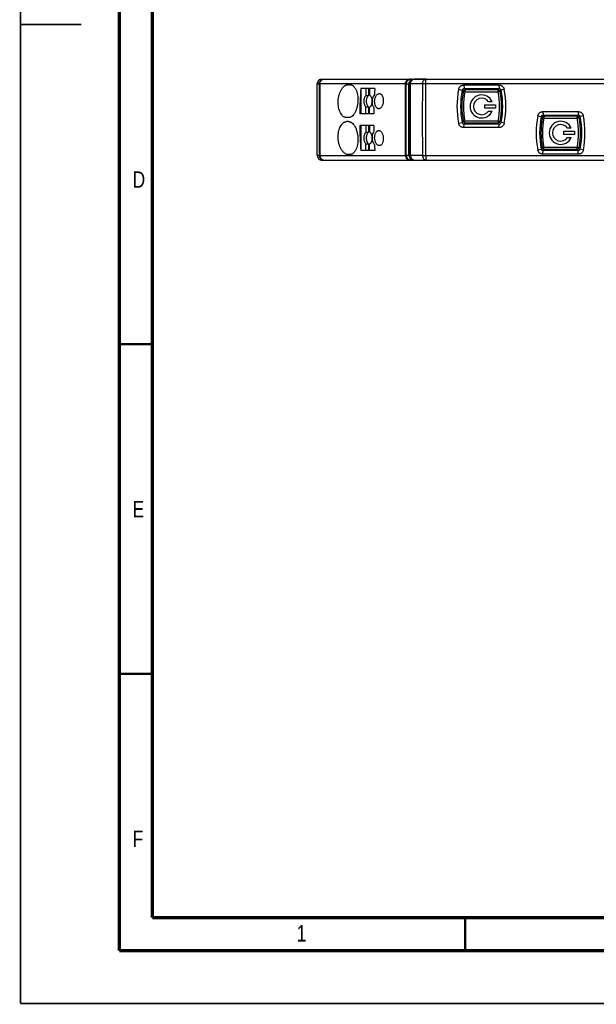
# Model space of a CAD drawing. Header units: millimetres. Extents: x 0 to 420, y 0 to 297.
# Tile 1 of 39: x 0 to 87, y 0 to 149. Entities that reach past the tile are written whole.
import ezdxf

# ---------------------------------------------------------------- set-up
doc = ezdxf.new("R2010")
doc.units = ezdxf.units.MM
doc.header["$LTSCALE"] = 23.1
for name, color, linetype in [('T-REX12-TXX_DXF_CONTINUOUS_LINE', 7, 'CONTINUOUS'), ('T-REX12D-TA2-1XX_DXF_FORMAT', 7, 'CONTINUOUS'), ('T-REX12D-TA2DXF_CONTINUOUS_LINE', 7, 'CONTINUOUS')]:
    doc.layers.add(name, color=color, linetype=linetype)
doc.styles.get("Standard").update_dxf_attribs({"font": 'txt', "width": 0.8})

msp = doc.modelspace()

# ---------------------------------------------------------------- linework, layer by layer
at = {"layer": 'T-REX12-TXX_DXF_CONTINUOUS_LINE', "color": 9, "linetype": 'Continuous'}
for p, q in [((67.4619, 138.3011), (72.538, 138.3011)), ((72.538, 133.8341), (67.4619, 133.8341)), ((79.4619, 134.3011), (84.538, 134.3011)), ((84.538, 129.8341), (79.4619, 129.8341))]:
    msp.add_line(p, q, dxfattribs=at)
at = {"layer": 'T-REX12-TXX_DXF_CONTINUOUS_LINE', "color": 7, "linetype": 'Continuous'}
for p, q in [((72.5174, 138.5676), (67.5174, 138.5676)), ((70.5174, 135.8176), (70.5174, 136.3176)), ((70.5174, 136.3176), (72.1174, 136.3176)), ((71.6213, 136.7676), (71.053, 136.7676)), ((72.1174, 136.3176), (72.1174, 135.8176)), ((72.1174, 135.8176), (70.5174, 135.8176)), ((71.053, 135.3676), (71.6213, 135.3676)), ((84.5174, 134.5676), (79.5174, 134.5676)), ((67.5174, 133.5676), (72.5174, 133.5676)), ((82.5174, 131.8176), (82.5174, 132.3176)), ((82.5174, 132.3176), (84.1174, 132.3176)), ((84.1174, 131.8176), (82.5174, 131.8176)), ((83.6213, 132.7676), (83.053, 132.7676)), ((84.1174, 132.3176), (84.1174, 131.8176)), ((83.053, 131.3676), (83.6213, 131.3676)), ((79.5174, 129.5676), (84.5174, 129.5676))]:
    msp.add_line(p, q, dxfattribs=at)
for centre, radius, start, end in [((79.5174, 136.0676), 12.5, 169.611142, 190.388858), ((67.5174, 138.2676), 0.3, 90, 169.611142), ((70.0174, 136.0676), 1.75, 23.578178, 336.421822), ((72.5174, 138.2676), 0.3, 10.388858, 90), ((60.5174, 136.0676), 12.5, 349.611142, 10.388858), ((70.0174, 136.0676), 1.25, 34.055798, 325.944202), ((79.5174, 134.2676), 0.3, 90, 169.611142), ((84.5174, 134.2676), 0.3, 10.388858, 90), ((67.5174, 133.8676), 0.3, 190.388858, 270), ((72.5174, 133.8676), 0.3, 270, 349.611142), ((91.5174, 132.0676), 12.5, 169.611142, 190.388858), ((82.0174, 132.0676), 1.75, 23.578178, 336.421822), ((82.0174, 132.0676), 1.25, 34.055798, 325.944202), ((72.5174, 132.0676), 12.5, 349.611142, 10.388858), ((79.5174, 129.8676), 0.3, 190.388858, 270), ((84.5174, 129.8676), 0.3, 270, 349.611142)]:
    msp.add_arc(centre, radius, start, end, dxfattribs=at)
at = {"layer": 'T-REX12-TXX_DXF_CONTINUOUS_LINE', "color": 9, "linetype": 'Continuous'}
for centre, radius, start, end in [((79.6457, 136.0676), 12.3869, 169.61205, 190.387951), ((60.3535, 136.0676), 12.3874, 349.612545, 10.387462), ((91.6457, 132.0676), 12.3869, 169.61205, 190.387951), ((72.3535, 132.0676), 12.3874, 349.612545, 10.387462)]:
    msp.add_arc(centre, radius, start, end, dxfattribs=at)
for points, knots in [([(67.4618, 138.3011), (67.4457, 138.3038), (67.4144, 138.3088), (67.3694, 138.3153), (67.3287, 138.3205), (67.2936, 138.3241), (67.2648, 138.3262), (67.2435, 138.3267), (67.2304, 138.3258), (67.2242, 138.324), (67.2225, 138.3225), (67.2223, 138.3217)], [0, 0, 0, 0, 0.20252521, 0.39206481, 0.56292398, 0.71034338, 0.83008937, 0.91890456, 0.97480374, 0.99060483, 1, 1, 1, 1]), ([(67.5174, 138.5676), (67.5157, 138.5676), (67.5118, 138.5666), (67.5067, 138.5625), (67.5018, 138.5561), (67.497, 138.5474), (67.4924, 138.5364), (67.4861, 138.5177), (67.4793, 138.4891), (67.4726, 138.4495), (67.4673, 138.4038), (67.4635, 138.3537), (67.4622, 138.319), (67.4618, 138.3011)], [0, 0, 0, 0, 0.01871609, 0.04115258, 0.06948365, 0.10468745, 0.14708087, 0.19669111, 0.31660555, 0.4615585, 0.62725413, 0.80872546, 1, 1, 1, 1]), ([(72.538, 138.3011), (72.5378, 138.319), (72.5374, 138.3537), (72.536, 138.4038), (72.534, 138.4493), (72.5316, 138.4889), (72.5287, 138.5211), (72.5259, 138.5428), (72.5233, 138.5557), (72.5215, 138.562), (72.52, 138.5659), (72.5182, 138.5676), (72.5174, 138.5676)], [0, 0, 0, 0, 0.19893516, 0.38733058, 0.55873076, 0.70766534, 0.82921914, 0.91953254, 0.9521292, 0.9760983, 0.99160331, 1, 1, 1, 1]), ([(72.538, 138.3011), (72.556, 138.3043), (72.591, 138.3101), (72.6418, 138.3175), (72.6883, 138.3232), (72.7289, 138.3271), (72.7585, 138.3288), (72.7782, 138.329), (72.7897, 138.3287), (72.7989, 138.3278), (72.8058, 138.3265), (72.8104, 138.3248), (72.8123, 138.3227), (72.8125, 138.3217)], [0, 0, 0, 0, 0.19634873, 0.38294178, 0.55323562, 0.70168965, 0.82331205, 0.87281509, 0.91426614, 0.94745059, 0.97229386, 0.98919584, 1, 1, 1, 1]), ([(79.5174, 134.5676), (79.5157, 134.5676), (79.5118, 134.5666), (79.5067, 134.5625), (79.5018, 134.5561), (79.497, 134.5474), (79.4924, 134.5364), (79.4861, 134.5177), (79.4793, 134.4891), (79.4726, 134.4495), (79.4673, 134.4038), (79.4635, 134.3537), (79.4622, 134.319), (79.4618, 134.3011)], [0, 0, 0, 0, 0.01871609, 0.04115258, 0.06948365, 0.10468745, 0.14708087, 0.19669111, 0.31660555, 0.4615585, 0.62725413, 0.80872546, 1, 1, 1, 1]), ([(84.538, 134.3011), (84.5378, 134.319), (84.5374, 134.3537), (84.536, 134.4038), (84.534, 134.4493), (84.5316, 134.4889), (84.5287, 134.5211), (84.5259, 134.5428), (84.5233, 134.5557), (84.5215, 134.562), (84.52, 134.5659), (84.5182, 134.5676), (84.5174, 134.5676)], [0, 0, 0, 0, 0.19893516, 0.38733058, 0.55873076, 0.70766534, 0.82921914, 0.91953254, 0.9521292, 0.9760983, 0.99160331, 1, 1, 1, 1]), ([(67.2223, 133.8135), (67.2225, 133.8128), (67.2242, 133.8112), (67.2304, 133.8095), (67.2435, 133.8086), (67.2648, 133.8091), (67.2936, 133.8112), (67.3287, 133.8148), (67.3694, 133.82), (67.4144, 133.8264), (67.4457, 133.8314), (67.4618, 133.8341)], [0, 0, 0, 0, 0.00939534, 0.02519623, 0.08109505, 0.16991042, 0.28965641, 0.43707585, 0.60793508, 0.79747473, 1, 1, 1, 1]), ([(67.5174, 133.5676), (67.5157, 133.5676), (67.5118, 133.5687), (67.5067, 133.5728), (67.5018, 133.5792), (67.497, 133.5879), (67.4924, 133.5989), (67.4861, 133.6176), (67.4793, 133.6462), (67.4726, 133.6858), (67.4673, 133.7314), (67.4635, 133.7815), (67.4622, 133.8163), (67.4618, 133.8341)], [0, 0, 0, 0, 0.01871611, 0.0411526, 0.06948367, 0.10468746, 0.14708087, 0.19669109, 0.31660549, 0.46155841, 0.62725403, 0.80872538, 1, 1, 1, 1]), ([(72.5174, 133.5676), (72.5182, 133.5676), (72.52, 133.5694), (72.5215, 133.5733), (72.5233, 133.5795), (72.5259, 133.5924), (72.5287, 133.6142), (72.5316, 133.6464), (72.534, 133.686), (72.536, 133.7315), (72.5374, 133.7816), (72.5378, 133.8163), (72.538, 133.8341)], [0, 0, 0, 0, 0.00839691, 0.02390212, 0.04787125, 0.08046784, 0.17078108, 0.2923348, 0.44126929, 0.61266943, 0.80106477, 1, 1, 1, 1]), ([(72.538, 133.8341), (72.5559, 133.831), (72.591, 133.8252), (72.6418, 133.8178), (72.6883, 133.8121), (72.7289, 133.8082), (72.7585, 133.8065), (72.7783, 133.8062), (72.7898, 133.8066), (72.799, 133.8074), (72.8058, 133.8088), (72.8104, 133.8105), (72.8123, 133.8126), (72.8125, 133.8135)], [0, 0, 0, 0, 0.19633767, 0.3829501, 0.55326818, 0.70172655, 0.82334043, 0.87284028, 0.91428406, 0.94746179, 0.97230273, 0.98920035, 1, 1, 1, 1]), ([(79.4618, 134.3011), (79.4457, 134.3038), (79.4144, 134.3088), (79.3694, 134.3153), (79.3287, 134.3205), (79.2936, 134.3241), (79.2648, 134.3262), (79.2435, 134.3267), (79.2304, 134.3258), (79.2242, 134.324), (79.2225, 134.3225), (79.2223, 134.3217)], [0, 0, 0, 0, 0.20252521, 0.39206481, 0.56292398, 0.71034338, 0.83008937, 0.91890456, 0.97480374, 0.99060483, 1, 1, 1, 1]), ([(84.538, 134.3011), (84.556, 134.3043), (84.591, 134.3101), (84.6418, 134.3175), (84.6883, 134.3232), (84.7289, 134.3271), (84.7585, 134.3288), (84.7782, 134.329), (84.7897, 134.3287), (84.7989, 134.3278), (84.8058, 134.3265), (84.8104, 134.3248), (84.8123, 134.3227), (84.8125, 134.3217)], [0, 0, 0, 0, 0.19634873, 0.38294178, 0.55323562, 0.70168965, 0.82331205, 0.87281509, 0.91426614, 0.94745059, 0.97229386, 0.98919584, 1, 1, 1, 1]), ([(79.2223, 129.8135), (79.2225, 129.8128), (79.2242, 129.8112), (79.2304, 129.8095), (79.2435, 129.8086), (79.2648, 129.8091), (79.2936, 129.8112), (79.3287, 129.8148), (79.3694, 129.82), (79.4144, 129.8264), (79.4457, 129.8314), (79.4618, 129.8341)], [0, 0, 0, 0, 0.00939534, 0.02519623, 0.08109505, 0.16991042, 0.28965641, 0.43707585, 0.60793508, 0.79747473, 1, 1, 1, 1]), ([(79.5174, 129.5676), (79.5157, 129.5676), (79.5118, 129.5687), (79.5067, 129.5728), (79.5018, 129.5792), (79.497, 129.5879), (79.4924, 129.5989), (79.4861, 129.6176), (79.4793, 129.6462), (79.4726, 129.6858), (79.4673, 129.7314), (79.4635, 129.7815), (79.4622, 129.8163), (79.4618, 129.8341)], [0, 0, 0, 0, 0.01871611, 0.0411526, 0.06948367, 0.10468746, 0.14708087, 0.19669109, 0.31660549, 0.46155841, 0.62725403, 0.80872538, 1, 1, 1, 1]), ([(84.5174, 129.5676), (84.5182, 129.5676), (84.52, 129.5694), (84.5215, 129.5733), (84.5233, 129.5795), (84.5259, 129.5924), (84.5287, 129.6142), (84.5316, 129.6464), (84.534, 129.686), (84.536, 129.7315), (84.5374, 129.7816), (84.5378, 129.8163), (84.538, 129.8341)], [0, 0, 0, 0, 0.00839691, 0.02390212, 0.04787125, 0.08046784, 0.17078108, 0.2923348, 0.44126929, 0.61266943, 0.80106477, 1, 1, 1, 1]), ([(84.538, 129.8341), (84.5559, 129.831), (84.591, 129.8252), (84.6418, 129.8178), (84.6883, 129.8121), (84.7289, 129.8082), (84.7585, 129.8065), (84.7783, 129.8062), (84.7898, 129.8066), (84.799, 129.8074), (84.8058, 129.8088), (84.8104, 129.8105), (84.8123, 129.8126), (84.8125, 129.8135)], [0, 0, 0, 0, 0.19633767, 0.3829501, 0.55326818, 0.70172655, 0.82334043, 0.87284028, 0.91428406, 0.94746179, 0.97230273, 0.98920035, 1, 1, 1, 1])]:
    msp.add_open_spline(points, degree=3, knots=knots, dxfattribs=at)
at = {"layer": 'T-REX12D-TA2-1XX_DXF_FORMAT', "color": 9, "linetype": 'Continuous', "const_width": 0.25}
for points in [[(0, 0), (0, 297)], [(0, 0), (420, 0)]]:
    msp.add_lwpolyline(points, dxfattribs=at)
at = {"layer": 'T-REX12D-TA2-1XX_DXF_FORMAT', "color": 7, "linetype": 'Continuous'}
for points, const_width in [([(15, 292), (15, 8)], 0.5), ([(20, 287), (20, 13)], 0.5), ([(0, 148.5), (9.2469, 148.5)], 0.25), ([(15, 100), (20, 100)], 0.35), ([(15, 50), (20, 50)], 0.35), ([(20, 13), (410, 13)], 0.5), ([(67.5, 8), (67.5, 13)], 0.35), ([(15, 8), (415, 8)], 0.5)]:
    msp.add_lwpolyline(points, dxfattribs=dict(at, const_width=const_width))
at = {"layer": 'T-REX12D-TA2DXF_CONTINUOUS_LINE', "color": 7, "linetype": 'Continuous'}
for p, q in [((45.0174, 128.7176), (45.0174, 139.4176)), ((45.8174, 140.2176), (118.8442, 140.2176)), ((50.0084, 139.3676), (49.7364, 139.3676)), ((59.0174, 128.7176), (59.0174, 139.4176)), ((59.3232, 140.2176), (59.0882, 140.2176)), ((61.6094, 140.2176), (59.7364, 140.2176)), ((67.3027, 139.3202), (67.3519, 138.7676)), ((67.3027, 139.3202), (72.6444, 139.3202)), ((72.6444, 139.3202), (72.683, 138.7676)), ((53.7966, 138.7676), (51.6661, 138.7676)), ((51.6945, 138.7676), (51.6945, 134.9676)), ((52.4522, 138.7676), (52.4522, 137.7497)), ((52.4522, 137.7497), (52.8353, 137.7497)), ((52.8353, 138.7676), (52.8353, 137.7497)), ((52.9665, 138.7676), (52.9665, 137.812)), ((66.5162, 138.6685), (67.0576, 138.5257)), ((67.3519, 138.7676), (72.683, 138.7676)), ((73.4308, 138.6685), (72.9773, 138.5257)), ((52.4522, 134.9676), (52.4522, 135.9856)), ((52.4522, 135.9856), (52.8353, 135.9856)), ((52.8353, 135.9856), (52.8353, 134.9676)), ((52.9665, 134.9676), (52.9665, 135.9233)), ((53.6324, 134.9676), (51.5016, 134.9676)), ((79.3265, 135.2798), (79.3519, 134.7676)), ((79.3265, 135.2798), (84.6683, 135.2798)), ((79.3519, 134.7676), (84.683, 134.7676)), ((84.6683, 135.2798), (84.683, 134.7676)), ((49.7916, 134.3676), (49.5195, 134.3676)), ((49.7916, 133.7676), (49.5195, 133.7676)), ((53.6324, 133.1676), (51.5016, 133.1676)), ((51.6945, 133.1676), (51.6945, 129.3676)), ((52.4522, 133.1676), (52.4522, 132.1497)), ((52.8353, 133.1676), (52.8353, 132.1497)), ((52.9665, 133.1676), (52.9665, 132.212)), ((67.3025, 132.8555), (67.3519, 133.3676)), ((72.683, 133.3676), (67.3519, 133.3676)), ((72.6442, 132.8555), (72.683, 133.3676)), ((73.4307, 133.5072), (72.9773, 133.6096)), ((52.4522, 132.1497), (52.8353, 132.1497)), ((72.6442, 132.8555), (67.3025, 132.8555)), ((52.4522, 129.3676), (52.4522, 130.3856)), ((52.4522, 130.3856), (52.8353, 130.3856)), ((52.8353, 130.3856), (52.8353, 129.3676)), ((52.9665, 129.3676), (52.9665, 130.3233)), ((50.0084, 128.7676), (49.7364, 128.7676)), ((53.7966, 129.3676), (51.6661, 129.3676)), ((78.5402, 129.4668), (79.0576, 129.6096)), ((79.3266, 128.8151), (79.3519, 129.3676)), ((84.6683, 128.8151), (79.3266, 128.8151)), ((84.683, 129.3676), (79.3519, 129.3676)), ((84.6683, 128.8151), (84.683, 129.3676)), ((85.4547, 129.4668), (84.9773, 129.6096)), ((45.8174, 127.9176), (118.8442, 127.9176)), ((59.0882, 127.9176), (59.3232, 127.9176)), ((59.8174, 127.9176), (60.6059, 127.9176)), ((61.0089, 127.9176), (61.6094, 127.9176))]:
    msp.add_line(p, q, dxfattribs=at)
at = {"layer": 'T-REX12D-TA2DXF_CONTINUOUS_LINE', "color": 9, "linetype": 'Continuous'}
for p, q in [((45.3502, 139.464), (45.047, 139.4648)), ((58.4461, 139.5046), (45.4368, 139.5046)), ((58.9769, 139.461), (58.5638, 139.4616)), ((59.2179, 134.0676), (59.2181, 139.4782)), ((61.01, 139.4759), (59.2181, 139.4782)), ((105.8486, 139.5046), (61.5122, 139.5046)), ((78.5401, 134.6281), (79.0576, 134.5257)), ((85.4547, 134.6281), (84.9773, 134.5257)), ((59.2181, 128.6571), (59.2179, 134.0676)), ((66.516, 133.5072), (67.0576, 133.6096)), ((45.047, 128.6705), (45.3502, 128.6712)), ((45.4368, 128.6306), (58.4461, 128.6306)), ((58.5638, 128.6737), (58.9769, 128.6743)), ((59.2181, 128.6571), (61.01, 128.6594)), ((61.5122, 128.6306), (105.8486, 128.6306))]:
    msp.add_line(p, q, dxfattribs=at)
at = {"layer": 'T-REX12D-TA2DXF_CONTINUOUS_LINE', "color": 7, "linetype": 'Continuous'}
for centre, radius, start, end in [((45.8174, 139.4176), 0.8, 90, 180), ((59.8174, 139.4176), 0.8, 90, 180), ((116.2307, 134.0697), 64.7353, 175.838292, 179.20522), ((128.0407, 91.5243), 87.5717, 148.047149, 148.433007), ((118.2783, 134.0809), 64.6519, 175.842832, 176.640874), ((79.7021, 136.0874), 13.4362, 168.924671, 191.071532), ((79.5174, 136.0676), 12.7, 168.840063, 191.159937), ((67.3519, 138.4676), 0.3, 90, 168.840063), ((72.683, 138.4676), 0.3, 11.159937, 90), ((60.5174, 136.0676), 12.7, 348.840063, 11.159937), ((60.2396, 136.0882), 13.4412, 348.929346, 11.067887), ((118.1475, 134.0715), 64.8043, 177.084536, 177.969505), ((122.5656, 173.1231), 78.3394, 207.981228, 208.394931), ((118.5475, 134.068), 64.9213, 178.410294, 179.206029), ((91.7275, 132.0477), 13.4375, 168.928708, 191.073299), ((91.5174, 132.0676), 12.7, 168.840063, 191.159937), ((79.3519, 134.4676), 0.3, 90, 168.840063), ((84.683, 134.4676), 0.3, 11.159937, 90), ((72.5174, 132.0676), 12.7, 348.840063, 11.159937), ((72.265, 132.0473), 13.4398, 348.930084, 11.070894), ((116.1744, 134.0632), 64.679, 180.793314, 184.163174), ((118.5475, 134.0673), 64.9214, 180.793971, 181.587163), ((67.3519, 133.6676), 0.3, 191.159937, 270), ((72.683, 133.6676), 0.3, 270, 348.840063), ((122.6677, 95.1827), 78.3498, 151.748465, 152.163943), ((118.1624, 134.0644), 64.8192, 182.030597, 182.915362), ((127.9735, 176.8117), 87.6197, 211.701812, 212.0858), ((118.2988, 134.0558), 64.6724, 183.356697, 184.157042), ((45.8174, 128.7176), 0.8, 180, 270), ((59.8174, 128.7176), 0.8, 180, 270), ((79.3519, 129.6676), 0.3, 191.159937, 270), ((84.683, 129.6676), 0.3, 270, 348.840063)]:
    msp.add_arc(centre, radius, start, end, dxfattribs=at)
at = {"layer": 'T-REX12D-TA2DXF_CONTINUOUS_LINE', "color": 9, "linetype": 'Continuous'}
for centre, radius, start, end in [((1592.5948, 134.0827), 1547.254, 179.8007251, 180.0005573), ((1290.804, 134.0826), 1245.379, 179.7505502, 180.0006886), ((-1285.2921, 134.082), 1343.7492, 359.9993879, 0.2312141), ((-1653.5378, 134.0817), 1712.1101, 359.9995308, 0.1800402), ((1599.0583, 134.0637), 1553.7175, 179.9998536, 180.1988548), ((1295.9973, 134.0638), 1250.5723, 179.9998247, 180.2489252), ((-1290.5389, 134.0639), 1348.996, 359.7692334, 0.0001599), ((-1660.0948, 134.0639), 1718.667, 359.8203017, 0.0001238)]:
    msp.add_arc(centre, radius, start, end, dxfattribs=at)
for points, knots in [([(45.047, 139.4648), (45.0425, 139.4612), (45.0344, 139.4541), (45.0248, 139.4422), (45.0188, 139.4301), (45.0174, 139.4217), (45.0174, 139.4176)], [0, 0, 0, 0, 0.30173767, 0.56208034, 0.79013086, 1, 1, 1, 1]), ([(45.0461, 134.0676), (45.0461, 134.5208), (45.0462, 136.3199), (45.0466, 138.1189), (45.047, 139.4648)], [0, 0, 0, 0, 0.25190677, 1, 1, 1, 1]), ([(45.047, 139.4648), (45.0499, 139.515), (45.0648, 139.6149), (45.1139, 139.7578), (45.188, 139.8887), (45.2845, 140.0029), (45.4001, 140.0963), (45.5306, 140.1655), (45.6714, 140.2081), (45.7689, 140.2176), (45.8174, 140.2176)], [0, 0, 0, 0, 0.12722382, 0.25405117, 0.38023804, 0.50562702, 0.63017163, 0.75394485, 0.87713068, 1, 1, 1, 1]), ([(45.3502, 139.464), (45.353, 139.5143), (45.3678, 139.6143), (45.4168, 139.7573), (45.4909, 139.8883), (45.5874, 140.0026), (45.7031, 140.0961), (45.8336, 140.1654), (45.9745, 140.208), (46.072, 140.2176), (46.1206, 140.2176)], [0, 0, 0, 0, 0.1272208, 0.25404656, 0.38023299, 0.50562236, 0.63016788, 0.75394227, 0.87712938, 1, 1, 1, 1]), ([(45.4368, 139.5046), (45.4197, 139.4989), (45.3898, 139.4876), (45.3615, 139.4723), (45.3502, 139.464)], [0, 0, 0, 0, 0.5615438, 1, 1, 1, 1]), ([(45.4368, 139.5046), (45.4413, 139.5528), (45.4579, 139.6481), (45.5047, 139.7838), (45.5719, 139.9076), (45.6575, 140.0152), (45.7587, 140.1032), (45.8722, 140.1685), (45.9942, 140.2086), (46.0787, 140.2176), (46.1206, 140.2176)], [0, 0, 0, 0, 0.13426703, 0.26675183, 0.39656526, 0.52312524, 0.64625196, 0.76622306, 0.88377003, 1, 1, 1, 1]), ([(58.4461, 139.5046), (58.4545, 139.5998), (58.4878, 139.7405), (58.5727, 139.907), (58.6529, 140.0147), (58.7478, 140.1028), (58.8544, 140.1682), (58.9691, 140.2085), (59.0488, 140.2176), (59.0882, 140.2176)], [0, 0, 0, 0, 0.27304713, 0.40501603, 0.53241832, 0.65495014, 0.77295318, 0.88743972, 1, 1, 1, 1]), ([(58.5638, 139.4616), (58.548, 139.4705), (58.5092, 139.4868), (58.4691, 139.4986), (58.4461, 139.5046)], [0, 0, 0, 0, 0.43268194, 1, 1, 1, 1]), ([(58.5638, 139.4616), (58.5664, 139.512), (58.5807, 139.6122), (58.6288, 139.7555), (58.7016, 139.8869), (58.7967, 140.0017), (58.9108, 140.0955), (59.0397, 140.1652), (59.1788, 140.208), (59.2752, 140.2176), (59.3232, 140.2176)], [0, 0, 0, 0, 0.12811687, 0.25568618, 0.38236218, 0.50791916, 0.63228661, 0.75556318, 0.87800663, 1, 1, 1, 1]), ([(58.9769, 139.461), (58.9795, 139.5113), (58.9938, 139.6116), (59.0418, 139.7551), (59.1146, 139.8866), (59.2097, 140.0014), (59.3238, 140.0954), (59.4528, 140.1651), (59.5919, 140.208), (59.6884, 140.2176), (59.7364, 140.2176)], [0, 0, 0, 0, 0.12811412, 0.25568227, 0.38235824, 0.50791586, 0.63228423, 0.75556171, 0.87800595, 1, 1, 1, 1]), ([(58.9776, 134.0677), (58.9776, 134.5193), (58.9776, 136.317), (58.9773, 138.1148), (58.9769, 139.461)], [0, 0, 0, 0, 0.25119583, 1, 1, 1, 1]), ([(59.0174, 139.4176), (59.0174, 139.4214), (59.0153, 139.4296), (59.0069, 139.4407), (58.9938, 139.4514), (58.983, 139.4578), (58.9769, 139.461)], [0, 0, 0, 0, 0.1806886, 0.39583422, 0.66570444, 1, 1, 1, 1]), ([(59.2181, 139.4782), (59.2029, 139.4762), (59.1743, 139.4722), (59.1342, 139.4654), (59.0997, 139.4583), (59.071, 139.4509), (59.051, 139.4442), (59.0381, 139.4384), (59.027, 139.4324), (59.0174, 139.4246), (59.0174, 139.4176)], [0, 0, 0, 0, 0.21380945, 0.40365528, 0.56816767, 0.70633497, 0.81756479, 0.86311045, 0.90208749, 1, 1, 1, 1]), ([(59.2181, 139.4782), (59.2236, 139.5757), (59.2603, 139.7637), (59.3717, 139.9715), (59.4934, 140.097), (59.5943, 140.1656), (59.7036, 140.208), (59.7799, 140.2176), (59.8174, 140.2176)], [0, 0, 0, 0, 0.28104195, 0.54344887, 0.66548767, 0.78123755, 0.89200415, 1, 1, 1, 1]), ([(61.01, 139.4759), (61.0098, 139.0264), (61.009, 137.2237), (61.0087, 135.4209), (61.0087, 134.0676)], [0, 0, 0, 0, 0.24934031, 1, 1, 1, 1]), ([(61.01, 139.4759), (61.0154, 139.5736), (61.0517, 139.7622), (61.1631, 139.9706), (61.2848, 140.0965), (61.3859, 140.1654), (61.4954, 140.208), (61.5718, 140.2176), (61.6094, 140.2176)], [0, 0, 0, 0, 0.28106016, 0.54351598, 0.66556435, 0.78130478, 0.89204348, 1, 1, 1, 1]), ([(61.5122, 139.5046), (61.4204, 139.5034), (61.288, 139.4993), (61.1206, 139.4878), (61.045, 139.4802), (61.01, 139.4759)], [0, 0, 0, 0, 0.54742239, 0.78954443, 1, 1, 1, 1]), ([(61.5122, 139.5046), (61.512, 139.0527), (61.511, 137.2404), (61.5106, 135.4281), (61.5106, 134.0676)], [0, 0, 0, 0, 0.24933982, 1, 1, 1, 1]), ([(61.5122, 139.5046), (61.5135, 139.5975), (61.518, 139.7316), (61.5309, 139.9011), (61.541, 139.9932), (61.5506, 140.0579), (61.5579, 140.0987), (61.5655, 140.1338), (61.5736, 140.1631), (61.5808, 140.1834), (61.587, 140.1966), (61.5935, 140.2081), (61.602, 140.2176), (61.6094, 140.2176)], [0, 0, 0, 0, 0.38172897, 0.55105518, 0.69852319, 0.76257298, 0.81949331, 0.86887847, 0.91042306, 0.94396169, 0.95774569, 0.96958893, 1, 1, 1, 1]), ([(45.047, 128.6705), (45.0469, 129.1155), (45.0463, 130.9146), (45.0461, 132.7136), (45.0461, 134.0676)], [0, 0, 0, 0, 0.24735814, 1, 1, 1, 1]), ([(58.9769, 128.6743), (58.977, 129.1207), (58.9775, 130.9185), (58.9776, 132.7163), (58.9776, 134.0677)], [0, 0, 0, 0, 0.24833593, 1, 1, 1, 1]), ([(61.0087, 134.0676), (61.0087, 133.6161), (61.0088, 131.8133), (61.0094, 130.0106), (61.01, 128.6594)], [0, 0, 0, 0, 0.25046899, 1, 1, 1, 1]), ([(61.5106, 134.0676), (61.5106, 133.6137), (61.5107, 131.8014), (61.5114, 129.989), (61.5122, 128.6306)], [0, 0, 0, 0, 0.25046933, 1, 1, 1, 1]), ([(45.0174, 128.7176), (45.0174, 128.7136), (45.0188, 128.7052), (45.0248, 128.693), (45.0344, 128.6812), (45.0425, 128.6741), (45.047, 128.6705)], [0, 0, 0, 0, 0.20987008, 0.43792117, 0.6982635, 1, 1, 1, 1]), ([(45.047, 128.6705), (45.0499, 128.6203), (45.0648, 128.5204), (45.1139, 128.3775), (45.188, 128.2466), (45.2845, 128.1324), (45.4001, 128.039), (45.5306, 127.9698), (45.6714, 127.9272), (45.7689, 127.9176), (45.8174, 127.9176)], [0, 0, 0, 0, 0.12722382, 0.25405117, 0.38023804, 0.50562701, 0.63017163, 0.75394485, 0.87713068, 1, 1, 1, 1]), ([(45.3502, 128.6712), (45.3615, 128.663), (45.3898, 128.6477), (45.4197, 128.6363), (45.4368, 128.6306)], [0, 0, 0, 0, 0.43845614, 1, 1, 1, 1]), ([(45.3502, 128.6712), (45.353, 128.621), (45.3678, 128.521), (45.4168, 128.378), (45.4909, 128.2469), (45.5874, 128.1327), (45.7031, 128.0392), (45.8336, 127.9699), (45.9745, 127.9272), (46.072, 127.9176), (46.1206, 127.9176)], [0, 0, 0, 0, 0.1272208, 0.25404656, 0.38023299, 0.50562235, 0.63016787, 0.75394227, 0.87712938, 1, 1, 1, 1]), ([(45.4368, 128.6306), (45.4413, 128.5825), (45.4579, 128.4872), (45.5047, 128.3515), (45.5719, 128.2277), (45.6575, 128.12), (45.7587, 128.0321), (45.8722, 127.9668), (45.9942, 127.9267), (46.0787, 127.9176), (46.1206, 127.9176)], [0, 0, 0, 0, 0.13426703, 0.26675184, 0.39656526, 0.52312524, 0.64625197, 0.76622306, 0.88377004, 1, 1, 1, 1]), ([(58.4461, 128.6306), (58.4691, 128.6366), (58.5092, 128.6485), (58.548, 128.6648), (58.5638, 128.6737)], [0, 0, 0, 0, 0.56731755, 1, 1, 1, 1]), ([(58.4461, 128.6306), (58.4545, 128.5355), (58.4878, 128.3948), (58.5727, 128.2283), (58.6529, 128.1206), (58.7478, 128.0325), (58.8544, 127.9671), (58.9691, 127.9268), (59.0488, 127.9176), (59.0882, 127.9176)], [0, 0, 0, 0, 0.27304713, 0.40501602, 0.53241831, 0.65495013, 0.77295318, 0.88743972, 1, 1, 1, 1]), ([(58.5638, 128.6737), (58.5664, 128.6233), (58.5807, 128.5231), (58.6288, 128.3797), (58.7016, 128.2483), (58.7967, 128.1336), (58.9108, 128.0398), (59.0397, 127.9701), (59.1788, 127.9273), (59.2752, 127.9176), (59.3232, 127.9176)], [0, 0, 0, 0, 0.12811687, 0.25568618, 0.38236218, 0.50791916, 0.63228661, 0.75556318, 0.87800663, 1, 1, 1, 1]), ([(58.9769, 128.6743), (58.983, 128.6775), (58.9938, 128.6839), (59.0069, 128.6946), (59.0153, 128.7057), (59.0174, 128.7139), (59.0174, 128.7176)], [0, 0, 0, 0, 0.33429624, 0.60416319, 0.81931302, 1, 1, 1, 1]), ([(58.9769, 128.6743), (58.9795, 128.6239), (58.9938, 128.5237), (59.0418, 128.3802), (59.1146, 128.2487), (59.2097, 128.1338), (59.3238, 128.0399), (59.4528, 127.9702), (59.5919, 127.9273), (59.6884, 127.9176), (59.7364, 127.9176)], [0, 0, 0, 0, 0.12811412, 0.25568227, 0.38235823, 0.50791586, 0.63228423, 0.75556171, 0.87800595, 1, 1, 1, 1]), ([(59.0174, 128.7176), (59.0174, 128.7106), (59.027, 128.7029), (59.0381, 128.6969), (59.051, 128.6911), (59.071, 128.6844), (59.0997, 128.677), (59.1342, 128.6698), (59.1743, 128.6631), (59.2029, 128.659), (59.2181, 128.6571)], [0, 0, 0, 0, 0.09791254, 0.13688958, 0.18243524, 0.29366506, 0.43183236, 0.59634474, 0.78619056, 1, 1, 1, 1]), ([(59.2181, 128.6571), (59.2236, 128.5596), (59.2603, 128.3715), (59.3717, 128.1638), (59.4934, 128.0383), (59.5943, 127.9697), (59.7036, 127.9273), (59.7799, 127.9176), (59.8174, 127.9176)], [0, 0, 0, 0, 0.28104195, 0.54344887, 0.66548766, 0.78123755, 0.89200415, 1, 1, 1, 1]), ([(61.01, 128.6594), (61.045, 128.655), (61.1206, 128.6475), (61.288, 128.636), (61.4204, 128.6318), (61.5122, 128.6306)], [0, 0, 0, 0, 0.21045557, 0.45257761, 1, 1, 1, 1]), ([(61.01, 128.6594), (61.0154, 128.5617), (61.0517, 128.3731), (61.1631, 128.1647), (61.2848, 128.0388), (61.3859, 127.9699), (61.4954, 127.9273), (61.5718, 127.9176), (61.6094, 127.9176)], [0, 0, 0, 0, 0.28106016, 0.54351598, 0.66556435, 0.78130478, 0.89204348, 1, 1, 1, 1]), ([(61.5122, 128.6306), (61.5135, 128.5378), (61.518, 128.4037), (61.5309, 128.2342), (61.541, 128.142), (61.5506, 128.0774), (61.5579, 128.0366), (61.5655, 128.0015), (61.5736, 127.9722), (61.5808, 127.9519), (61.587, 127.9387), (61.5935, 127.9272), (61.602, 127.9176), (61.6094, 127.9176)], [0, 0, 0, 0, 0.38172899, 0.5510552, 0.69852321, 0.762573, 0.81949333, 0.86887849, 0.91042308, 0.94396171, 0.9577457, 0.96958894, 1, 1, 1, 1])]:
    msp.add_open_spline(points, degree=3, knots=knots, dxfattribs=at)
at = {"layer": 'T-REX12D-TA2DXF_CONTINUOUS_LINE', "color": 7, "linetype": 'Continuous'}
for points, knots in [([(49.5195, 134.3676), (49.4752, 134.3676), (49.3855, 134.3758), (49.2532, 134.4122), (49.1243, 134.4724), (48.9998, 134.5554), (48.8811, 134.6605), (48.7273, 134.8337), (48.5579, 135.1022), (48.4005, 135.4801), (48.289, 135.9101), (48.2284, 136.3765), (48.2216, 136.8618), (48.2693, 137.3478), (48.3695, 137.816), (48.518, 138.2484), (48.6805, 138.573), (48.8304, 138.7992), (48.9817, 138.9891), (49.1493, 139.1473), (49.3308, 139.2622), (49.4652, 139.3226), (49.6006, 139.3593), (49.6917, 139.3676), (49.7364, 139.3676)], [0, 0, 0, 0, 0.02133604, 0.04309834, 0.06572125, 0.08955924, 0.11487361, 0.14183241, 0.20087998, 0.26666258, 0.33824238, 0.41414409, 0.49254827, 0.5714444, 0.64876785, 0.72254018, 0.79103111, 0.82289992, 0.85302294, 0.90784284, 0.93275374, 0.9562032, 0.97848786, 1, 1, 1, 1]), ([(50.0084, 139.3676), (50.0527, 139.3676), (50.1418, 139.3596), (50.2724, 139.3231), (50.3983, 139.2629), (50.5183, 139.1798), (50.6313, 139.0749), (50.7367, 138.9491), (50.8335, 138.8038), (50.9537, 138.5793), (51.076, 138.2566), (51.1752, 137.8279), (51.2279, 137.3623), (51.2322, 136.8771), (51.1878, 136.3906), (51.0959, 135.9218), (50.9598, 135.4888), (50.8094, 135.1632), (50.6692, 134.9364), (50.5271, 134.7467), (50.3675, 134.5881), (50.1921, 134.4731), (50.0607, 134.4126), (49.9268, 134.3759), (49.8362, 134.3676), (49.7916, 134.3676)], [0, 0, 0, 0, 0.02155889, 0.04330329, 0.06571347, 0.08920385, 0.11409831, 0.14062232, 0.16890848, 0.19900753, 0.26446106, 0.33623135, 0.41281255, 0.49221687, 0.57216725, 0.65030786, 0.72443477, 0.79273492, 0.82432804, 0.85409257, 0.90811711, 0.93270731, 0.95596728, 0.97825239, 1, 1, 1, 1]), ([(66.5162, 138.6685), (66.5251, 138.7142), (66.5509, 138.8041), (66.6119, 138.9299), (66.6932, 139.0431), (66.7923, 139.1403), (66.9062, 139.219), (67.0318, 139.2768), (67.1652, 139.3122), (67.2569, 139.3202), (67.3027, 139.3202)], [0, 0, 0, 0, 0.12634134, 0.25224406, 0.37766053, 0.50261442, 0.62719244, 0.75153333, 0.87581844, 1, 1, 1, 1]), ([(72.6444, 139.3202), (72.6899, 139.3202), (72.7813, 139.3123), (72.9145, 139.2771), (73.0401, 139.2194), (73.1544, 139.1407), (73.2538, 139.0432), (73.3353, 138.9297), (73.3962, 138.8038), (73.4219, 138.714), (73.4308, 138.6685)], [0, 0, 0, 0, 0.12360375, 0.24757393, 0.37199534, 0.49690205, 0.62226939, 0.74801838, 0.87403512, 1, 1, 1, 1]), ([(52.4522, 137.7497), (52.3981, 137.7048), (52.3259, 137.6208), (52.2504, 137.4919), (52.1836, 137.3413), (52.1272, 137.132), (52.1046, 136.8676), (52.1272, 136.6032), (52.1836, 136.394), (52.2504, 136.2433), (52.3259, 136.1144), (52.3981, 136.0305), (52.4522, 135.9856)], [0, 0, 0, 0, 0.10852879, 0.16788005, 0.2302797, 0.36227861, 0.5, 0.63772139, 0.7697203, 0.83211995, 0.89147121, 1, 1, 1, 1]), ([(52.8353, 137.7497), (52.7812, 137.7048), (52.7089, 137.6208), (52.6335, 137.4919), (52.5666, 137.3413), (52.5103, 137.132), (52.4877, 136.8676), (52.5103, 136.6032), (52.5666, 136.394), (52.6335, 136.2433), (52.7089, 136.1144), (52.7812, 136.0305), (52.8353, 135.9856)], [0, 0, 0, 0, 0.10852875, 0.16788005, 0.23027968, 0.36227862, 0.5, 0.63772138, 0.76972032, 0.83211995, 0.89147125, 1, 1, 1, 1]), ([(52.9665, 135.9233), (52.9987, 135.9407), (53.0616, 135.9841), (53.1453, 136.068), (53.2195, 136.1706), (53.3057, 136.3329), (53.3786, 136.5671), (53.4078, 136.8676), (53.3786, 137.1681), (53.3057, 137.4024), (53.2195, 137.5647), (53.1453, 137.6672), (53.0616, 137.7511), (52.9987, 137.7946), (52.9665, 137.812)], [0, 0, 0, 0, 0.05074818, 0.10511348, 0.16338562, 0.22546359, 0.35893347, 0.5, 0.64106653, 0.77453641, 0.83661438, 0.89488652, 0.94925182, 1, 1, 1, 1]), ([(53.7716, 136.8676), (53.7748, 136.9427), (53.7897, 137.0912), (53.8366, 137.3059), (53.9062, 137.5042), (53.9958, 137.6788), (54.1022, 137.8232), (54.2215, 137.9322), (54.3316, 137.9909), (54.4203, 138.0138), (54.4642, 138.0176), (54.4857, 138.0176)], [0, 0, 0, 0, 0.15373412, 0.30444544, 0.44842599, 0.58249691, 0.70440528, 0.81332763, 0.91048827, 0.95588963, 1, 1, 1, 1]), ([(54.4857, 138.0176), (54.5072, 138.0176), (54.5503, 138.0139), (54.6137, 137.997), (54.6751, 137.9692), (54.7555, 137.9165), (54.8478, 137.8227), (54.9384, 137.6781), (55.0096, 137.5036), (55.0594, 137.3053), (55.0859, 137.0905), (55.0875, 136.9426), (55.0843, 136.8676)], [0, 0, 0, 0, 0.04519017, 0.09081558, 0.13774491, 0.18672946, 0.292838, 0.41204391, 0.54454968, 0.68875977, 0.84181309, 1, 1, 1, 1]), ([(54.3864, 135.7176), (54.365, 135.7176), (54.3217, 135.7214), (54.2578, 135.7382), (54.1957, 135.7661), (54.1139, 135.8187), (54.0193, 135.9123), (53.9255, 136.0569), (53.8511, 136.2316), (53.7987, 136.4299), (53.7703, 136.6448), (53.7683, 136.7928), (53.7716, 136.8676)], [0, 0, 0, 0, 0.04500864, 0.0906691, 0.13780714, 0.18711816, 0.29400905, 0.41383945, 0.54656569, 0.69049846, 0.84282358, 1, 1, 1, 1]), ([(55.0843, 136.8676), (55.0811, 136.7925), (55.0666, 136.6441), (55.0215, 136.4295), (54.9545, 136.2311), (54.8681, 136.0565), (54.7649, 135.912), (54.6482, 135.803), (54.5396, 135.7443), (54.4516, 135.7214), (54.408, 135.7176), (54.3864, 135.7176)], [0, 0, 0, 0, 0.15467857, 0.30611207, 0.45039578, 0.58427405, 0.70557755, 0.81373516, 0.9103623, 0.95572382, 1, 1, 1, 1]), ([(78.5401, 134.6281), (78.549, 134.6737), (78.5747, 134.7634), (78.6356, 134.8892), (78.7169, 135.0025), (78.8161, 135.0999), (78.9302, 135.1786), (79.0558, 135.2365), (79.1892, 135.2718), (79.2808, 135.2798), (79.3265, 135.2798)], [0, 0, 0, 0, 0.12608075, 0.25191637, 0.37741822, 0.50254612, 0.62731021, 0.75176905, 0.87602718, 1, 1, 1, 1]), ([(84.6683, 135.2798), (84.714, 135.2798), (84.8057, 135.2718), (84.9391, 135.2365), (85.0647, 135.1786), (85.1788, 135.0998), (85.278, 135.0024), (85.3593, 134.8891), (85.4201, 134.7633), (85.4458, 134.6736), (85.4547, 134.6281)], [0, 0, 0, 0, 0.12405227, 0.24826492, 0.37273466, 0.49753508, 0.6227035, 0.74823542, 0.87409449, 1, 1, 1, 1]), ([(49.7364, 128.7676), (49.6917, 128.7676), (49.6006, 128.776), (49.4652, 128.8126), (49.3308, 128.8731), (49.1493, 128.988), (48.9817, 129.1462), (48.8304, 129.336), (48.6805, 129.5622), (48.518, 129.8869), (48.3695, 130.3193), (48.2693, 130.7875), (48.2216, 131.2735), (48.2284, 131.7588), (48.289, 132.2252), (48.4005, 132.6552), (48.5579, 133.0331), (48.7273, 133.3016), (48.8811, 133.4748), (48.9998, 133.5799), (49.1243, 133.6629), (49.2532, 133.723), (49.3855, 133.7595), (49.4752, 133.7676), (49.5195, 133.7676)], [0, 0, 0, 0, 0.02151214, 0.0437968, 0.06724626, 0.09215716, 0.14697706, 0.17710008, 0.20896889, 0.27745982, 0.35123215, 0.4285556, 0.50745173, 0.58585591, 0.66175762, 0.73333742, 0.79912002, 0.85816759, 0.88512639, 0.91044076, 0.93427875, 0.95690166, 0.97866396, 1, 1, 1, 1]), ([(49.7916, 133.7676), (49.8362, 133.7676), (49.9268, 133.7594), (50.0607, 133.7227), (50.1921, 133.6622), (50.3675, 133.5471), (50.5271, 133.3886), (50.6692, 133.1989), (50.8094, 132.9721), (50.9598, 132.6465), (51.0959, 132.2135), (51.1878, 131.7447), (51.2322, 131.2582), (51.2279, 130.773), (51.1752, 130.3073), (51.076, 129.8786), (50.9537, 129.5559), (50.8335, 129.3315), (50.7367, 129.1862), (50.6313, 129.0604), (50.5183, 128.9554), (50.3983, 128.8724), (50.2724, 128.8121), (50.1418, 128.7757), (50.0527, 128.7676), (50.0084, 128.7676)], [0, 0, 0, 0, 0.02174761, 0.04403272, 0.06729269, 0.09188289, 0.14590743, 0.17567196, 0.20726508, 0.27556523, 0.34969214, 0.42783275, 0.50778313, 0.58718745, 0.66376865, 0.73553894, 0.80099247, 0.83109152, 0.85937768, 0.88590169, 0.91079615, 0.93428653, 0.95669671, 0.97844111, 1, 1, 1, 1]), ([(67.3025, 132.8555), (67.2567, 132.8555), (67.1648, 132.8635), (67.0312, 132.899), (66.9055, 132.957), (66.7914, 133.0359), (66.6923, 133.1333), (66.6112, 133.2466), (66.5506, 133.3722), (66.5249, 133.4617), (66.516, 133.5072)], [0, 0, 0, 0, 0.12437896, 0.24881552, 0.37339404, 0.49819325, 0.62326894, 0.74864318, 0.87430867, 1, 1, 1, 1]), ([(73.4307, 133.5072), (73.4218, 133.4617), (73.3961, 133.3721), (73.3354, 133.2465), (73.2542, 133.1332), (73.1551, 133.0357), (73.0409, 132.9568), (72.9152, 132.8989), (72.7817, 132.8635), (72.6899, 132.8555), (72.6442, 132.8555)], [0, 0, 0, 0, 0.12580341, 0.25146494, 0.37690486, 0.50207131, 0.62694534, 0.75154543, 0.87593319, 1, 1, 1, 1]), ([(52.4522, 132.1497), (52.3981, 132.1048), (52.3259, 132.0208), (52.2504, 131.8919), (52.1836, 131.7413), (52.1272, 131.532), (52.1046, 131.2676), (52.1272, 131.0032), (52.1836, 130.794), (52.2504, 130.6433), (52.3259, 130.5144), (52.3981, 130.4305), (52.4522, 130.3856)], [0, 0, 0, 0, 0.10852879, 0.16788005, 0.2302797, 0.36227861, 0.5, 0.63772139, 0.7697203, 0.83211995, 0.89147121, 1, 1, 1, 1]), ([(52.8353, 132.1497), (52.7812, 132.1048), (52.7089, 132.0208), (52.6335, 131.8919), (52.5666, 131.7413), (52.5103, 131.532), (52.4877, 131.2676), (52.5103, 131.0032), (52.5666, 130.794), (52.6335, 130.6433), (52.7089, 130.5144), (52.7812, 130.4305), (52.8353, 130.3856)], [0, 0, 0, 0, 0.10852875, 0.16788005, 0.23027968, 0.36227862, 0.5, 0.63772138, 0.76972032, 0.83211995, 0.89147125, 1, 1, 1, 1]), ([(52.9665, 130.3233), (52.9987, 130.3407), (53.0616, 130.3841), (53.1453, 130.468), (53.2195, 130.5706), (53.3057, 130.7329), (53.3786, 130.9671), (53.4078, 131.2676), (53.3786, 131.5681), (53.3057, 131.8024), (53.2195, 131.9647), (53.1453, 132.0672), (53.0616, 132.1511), (52.9987, 132.1946), (52.9665, 132.212)], [0, 0, 0, 0, 0.05074818, 0.10511348, 0.16338562, 0.22546359, 0.35893347, 0.5, 0.64106653, 0.77453641, 0.83661438, 0.89488652, 0.94925182, 1, 1, 1, 1]), ([(53.7716, 131.2676), (53.7683, 131.3425), (53.7703, 131.4905), (53.7987, 131.7053), (53.8511, 131.9037), (53.9255, 132.0783), (54.0193, 132.2229), (54.1139, 132.3166), (54.1957, 132.3692), (54.2578, 132.397), (54.3217, 132.4139), (54.365, 132.4176), (54.3864, 132.4176)], [0, 0, 0, 0, 0.15717642, 0.30950154, 0.45343431, 0.58616055, 0.70599095, 0.81288184, 0.86219286, 0.9093309, 0.95499136, 1, 1, 1, 1]), ([(54.3864, 132.4176), (54.408, 132.4176), (54.4516, 132.4138), (54.5396, 132.391), (54.6482, 132.3323), (54.7649, 132.2232), (54.8681, 132.0788), (54.9545, 131.9042), (55.0215, 131.7058), (55.0666, 131.4912), (55.0811, 131.3427), (55.0843, 131.2676)], [0, 0, 0, 0, 0.04427618, 0.0896377, 0.18626483, 0.29442245, 0.41572595, 0.54960422, 0.69388793, 0.84532143, 1, 1, 1, 1]), ([(54.4857, 130.1176), (54.4642, 130.1176), (54.4203, 130.1215), (54.3316, 130.1444), (54.2215, 130.2031), (54.1022, 130.312), (53.9958, 130.4564), (53.9062, 130.631), (53.8366, 130.8294), (53.7897, 131.0441), (53.7748, 131.1925), (53.7716, 131.2676)], [0, 0, 0, 0, 0.04411037, 0.08951173, 0.18667237, 0.29559472, 0.41750309, 0.551574, 0.69555456, 0.84626588, 1, 1, 1, 1]), ([(55.0843, 131.2676), (55.0875, 131.1927), (55.0859, 131.0448), (55.0594, 130.8299), (55.0096, 130.6317), (54.9384, 130.4572), (54.8478, 130.3125), (54.7555, 130.2188), (54.6751, 130.1661), (54.6137, 130.1382), (54.5503, 130.1214), (54.5072, 130.1176), (54.4857, 130.1176)], [0, 0, 0, 0, 0.15818691, 0.31124023, 0.45545032, 0.58795609, 0.707162, 0.81327054, 0.86225509, 0.90918442, 0.95480983, 1, 1, 1, 1]), ([(79.3266, 128.8151), (79.281, 128.8151), (79.1894, 128.823), (79.0562, 128.8583), (78.9307, 128.916), (78.8167, 128.9946), (78.7174, 129.0918), (78.636, 129.2052), (78.5749, 129.3311), (78.5491, 129.4211), (78.5402, 129.4668)], [0, 0, 0, 0, 0.12394208, 0.24794922, 0.37218684, 0.49680122, 0.62189465, 0.74751164, 0.87364246, 1, 1, 1, 1]), ([(85.4547, 129.4668), (85.4458, 129.4211), (85.42, 129.3311), (85.3589, 129.205), (85.2773, 129.0916), (85.1779, 128.9943), (85.0637, 128.9157), (84.9382, 128.8581), (84.8051, 128.823), (84.7138, 128.8151), (84.6683, 128.8151)], [0, 0, 0, 0, 0.12640281, 0.25256318, 0.3783336, 0.5036185, 0.62838334, 0.75266084, 0.87655489, 1, 1, 1, 1])]:
    msp.add_open_spline(points, degree=3, knots=knots, dxfattribs=at)

# ---------------------------------------------------------------- texts
at = {"layer": 'T-REX12D-TA2-1XX_DXF_FORMAT', "color": 5, "linetype": 'Continuous', "char_height": 2.5, "attachment_point": 1, "line_spacing_factor": 0.9}
for s, insert, width in [('D', (17, 126.2288), 3.392857), ('E', (17, 76.2288), 2.678571), ('F', (17, 26.2288), 2.678571), ('1', (41.9276, 11.8879), 2.142857)]:
    msp.add_mtext(s, dxfattribs=dict(at, insert=insert, width=width))

doc.saveas('drawing.dxf')
